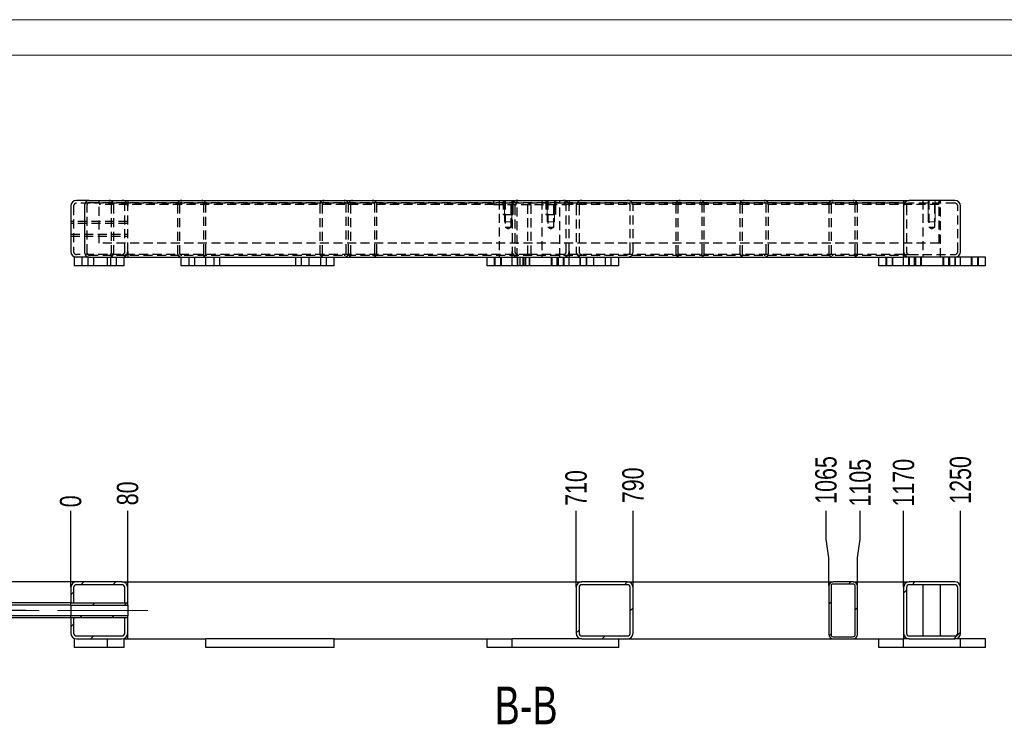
# Model space of a CAD drawing. Header units: millimetres. Extents: x 0 to 841, y 0 to 594.
# Tile 9 of 21: x 133 to 272, y 495 to 594. Entities that reach past the tile are written whole.
import ezdxf

# ---------------------------------------------------------------- set-up
doc = ezdxf.new("R2010")
doc.units = ezdxf.units.MM
doc.header["$PDSIZE"] = -1
doc.linetypes.add('CENTERX2', pattern=[20.32, 12.7, -2.54, 2.54, -2.54])
doc.linetypes.add('HIDDEN', pattern=[1.905, 1.27, -0.635])
for name, color, linetype in [('COTES', 1, 'Continuous'), ('NOTES', 6, 'Continuous'), ('TRAIT-FINS', 9, 'Continuous'), ('TRAIT-MIXTES', 3, 'CENTERX2'), ('TRAIT-TIRET', 2, 'HIDDEN')]:
    doc.layers.add(name, color=color, linetype=linetype)
doc.layers.add('TRAIT-FORT', color=4, linetype='Continuous', lineweight=25)
doc.styles.add('SLDTEXTSTYLE0', font='TXT', dxfattribs={"width": 0.75})
doc.dimstyles.new('SLDDIMSTYLE0', dxfattribs={"dimtxt": 3, "dimasz": 2, "dimexe": 0, "dimexo": 0.0625, "dimgap": 0.75, "dimtad": 1, "dimdec": 0, "dimlfac": 10, "dimrnd": 1e-09, "dimzin": 12, "dimdsep": 46, "dimtxsty": 'SLDTEXTSTYLE0', "dimsah": 1, "dimcen": 0.09, "dimadec": 0, "dimazin": 3, "dimtfac": 1, "dimtdec": 0, "dimtmove": 0, "dimatfit": 0, "dimfxl": 1, "dimfrac": 2, "dimtolj": 1, "dimtzin": 12, "dimarcsym": 0})
doc.dimstyles.new('SLDDIMSTYLE7', dxfattribs={"dimtxt": 3, "dimasz": 0.333333, "dimexe": 0, "dimexo": 0.0625, "dimgap": 0.75, "dimtad": 0, "dimtih": 1, "dimtoh": 1, "dimdec": 0, "dimlfac": 10, "dimrnd": 1e-09, "dimdsep": 46, "dimtxsty": 'SLDTEXTSTYLE0', "dimblk1": 'ORIGIN', "dimblk2": 'ORIGIN', "dimsah": 1, "dimcen": 0.09, "dimadec": 0, "dimazin": 2, "dimtfac": 1, "dimtdec": 0, "dimtofl": 0, "dimtmove": 0, "dimatfit": 3, "dimldrblk": 'ORIGIN', "dimfxl": 1, "dimfrac": 2, "dimtolj": 1, "dimtzin": 12, "dimarcsym": 0})
doc.dimstyles.new('SLDDIMSTYLE8', dxfattribs={"dimtxt": 3, "dimasz": 2, "dimexe": 0, "dimexo": 0.0625, "dimgap": 0.75, "dimtad": 0, "dimtih": 1, "dimtoh": 1, "dimdec": 0, "dimlfac": 10, "dimrnd": 1e-09, "dimzin": 12, "dimdsep": 46, "dimtxsty": 'SLDTEXTSTYLE0', "dimsah": 1, "dimcen": 0.09, "dimadec": 0, "dimazin": 3, "dimtfac": 1, "dimtdec": 0, "dimtofl": 0, "dimtmove": 0, "dimatfit": 3, "dimfxl": 1, "dimfrac": 2, "dimtolj": 1, "dimtzin": 12, "dimarcsym": 0})
pattern_1 = [(45, (0, 0), (-13.4704, 13.4704), []), (45, (4.49, 2e-323), (-13.4704, 13.4704), []), (45, (8.98, 4e-323), (-13.4704, 13.4704), []), (45, (13.47, 6e-323), (-13.4704, 13.4704), [])]

# ---------------------------------------------------------------- blocks, each defined once
blk = doc.blocks.new('_D_113')
at = {"layer": 'COTES', "color": 0, "lineweight": -2, "transparency": 16777216}
blk.add_line((140.53, 514.31), (140.53, 525.05), dxfattribs=at)
at = {"layer": 'Defpoints', "color": 0, "transparency": 16777216}
for p in [(140.53, 525.05), (140.53, 514.25), (140.53, 514.25)]:
    blk.add_point(p, dxfattribs=at)
at = {"layer": 'COTES', "color": 0, "transparency": 16777216, "insert": (140.53, 526.36), "char_height": 3, "attachment_point": 5, "rotation": 90, "style": 'SLDTEXTSTYLE0'}
blk.add_mtext('\\A1;0', dxfattribs=at)
blk = doc.blocks.new('_Origin')
at = {"color": 0, "linetype": 'ByBlock', "lineweight": -2}
blk.add_line((0, 0), (-1, 0), dxfattribs=at)
blk.add_circle((0, 0), 0.5, dxfattribs=at)
blk = doc.blocks.new('_D_114')
at = {"layer": 'COTES', "color": 0, "lineweight": -2, "transparency": 16777216}
blk.add_line((148.53, 515.11), (148.53, 525.05), dxfattribs=at)
at = {"layer": 'Defpoints', "color": 0, "transparency": 16777216}
for p in [(148.53, 525.05), (148.53, 515.05), (140.53, 514.25)]:
    blk.add_point(p, dxfattribs=at)
at = {"layer": 'COTES', "color": 0, "transparency": 16777216, "insert": (148.53, 527.48), "char_height": 3, "attachment_point": 5, "rotation": 90, "style": 'SLDTEXTSTYLE0'}
blk.add_mtext('\\A1;80', dxfattribs=at)
blk = doc.blocks.new('_D_115')
at = {"layer": 'COTES', "color": 0, "lineweight": -2, "transparency": 16777216}
blk.add_line((211.53, 514.31), (211.53, 525.05), dxfattribs=at)
at = {"layer": 'Defpoints', "color": 0, "transparency": 16777216}
for p in [(211.53, 525.05), (140.53, 514.25), (211.53, 514.25)]:
    blk.add_point(p, dxfattribs=at)
at = {"layer": 'COTES', "color": 0, "transparency": 16777216, "insert": (211.53, 528.23), "char_height": 3, "attachment_point": 5, "rotation": 90, "style": 'SLDTEXTSTYLE0'}
blk.add_mtext('\\A1;710', dxfattribs=at)
blk = doc.blocks.new('_D_116')
at = {"layer": 'COTES', "color": 0, "lineweight": -2, "transparency": 16777216}
blk.add_line((219.53, 514.31), (219.53, 525.05), dxfattribs=at)
at = {"layer": 'Defpoints', "color": 0, "transparency": 16777216}
for p in [(219.53, 525.05), (140.53, 514.25), (219.53, 514.25)]:
    blk.add_point(p, dxfattribs=at)
at = {"layer": 'COTES', "color": 0, "transparency": 16777216, "insert": (219.53, 528.61), "char_height": 3, "attachment_point": 5, "rotation": 90, "style": 'SLDTEXTSTYLE0'}
blk.add_mtext('\\A1;790', dxfattribs=at)
blk = doc.blocks.new('_D_117')
at = {"layer": 'COTES', "color": 0, "lineweight": -2, "transparency": 16777216}
for p, q in [((246.63, 521.05), (246.63, 525.05)), ((247.03, 518.45), (246.63, 521.05)), ((247.03, 514.51), (247.03, 518.45))]:
    blk.add_line(p, q, dxfattribs=at)
at = {"layer": 'Defpoints', "color": 0, "transparency": 16777216}
for p in [(246.63, 525.05), (140.53, 514.25), (247.03, 514.45)]:
    blk.add_point(p, dxfattribs=at)
at = {"layer": 'COTES', "color": 0, "transparency": 16777216, "insert": (246.63, 529.36), "char_height": 3, "attachment_point": 5, "rotation": 90, "style": 'SLDTEXTSTYLE0'}
blk.add_mtext('\\A1;1065', dxfattribs=at)
blk = doc.blocks.new('_D_118')
at = {"layer": 'COTES', "color": 0, "lineweight": -2, "transparency": 16777216}
for p, q in [((251.44, 521.05), (251.44, 525.05)), ((251.03, 518.45), (251.44, 521.05)), ((251.03, 514.51), (251.03, 518.45))]:
    blk.add_line(p, q, dxfattribs=at)
at = {"layer": 'Defpoints', "color": 0, "transparency": 16777216}
for p in [(251.44, 525.05), (140.53, 514.25), (251.03, 514.45)]:
    blk.add_point(p, dxfattribs=at)
at = {"layer": 'COTES', "color": 0, "transparency": 16777216, "insert": (251.44, 528.98), "char_height": 3, "attachment_point": 5, "rotation": 90, "style": 'SLDTEXTSTYLE0'}
blk.add_mtext('\\A1;1105', dxfattribs=at)
blk = doc.blocks.new('_D_119')
at = {"layer": 'COTES', "color": 0, "lineweight": -2, "transparency": 16777216}
blk.add_line((257.53, 514.31), (257.53, 525.05), dxfattribs=at)
at = {"layer": 'Defpoints', "color": 0, "transparency": 16777216}
for p in [(257.53, 525.05), (140.53, 514.25), (257.53, 514.25)]:
    blk.add_point(p, dxfattribs=at)
at = {"layer": 'COTES', "color": 0, "transparency": 16777216, "insert": (257.53, 528.98), "char_height": 3, "attachment_point": 5, "rotation": 90, "style": 'SLDTEXTSTYLE0'}
blk.add_mtext('\\A1;1170', dxfattribs=at)
blk = doc.blocks.new('_D_120')
at = {"layer": 'COTES', "color": 0, "lineweight": -2, "transparency": 16777216}
blk.add_line((265.53, 514.31), (265.53, 525.05), dxfattribs=at)
at = {"layer": 'Defpoints', "color": 0, "transparency": 16777216}
for p in [(265.53, 525.05), (140.53, 514.25), (265.53, 514.25)]:
    blk.add_point(p, dxfattribs=at)
at = {"layer": 'COTES', "color": 0, "transparency": 16777216, "insert": (265.53, 529.36), "char_height": 3, "attachment_point": 5, "rotation": 90, "style": 'SLDTEXTSTYLE0'}
blk.add_mtext('\\A1;1250', dxfattribs=at)
blk = doc.blocks.new('_D_121')
at = {"layer": 'COTES', "color": 0, "lineweight": -2, "transparency": 16777216}
for p, q in [((113.87, 517.05), (113.87, 525.33)), ((144.47, 515.05), (113.87, 515.05)), ((113.87, 511.05), (113.87, 515.05)), ((134.21, 511.05), (113.87, 511.05)), ((113.87, 509.05), (113.87, 507.05))]:
    blk.add_line(p, q, dxfattribs=at)
at = {"layer": 'COTES', "color": 0, "transparency": 16777216}
for points in [[(113.53, 517.05), (114.2, 517.05), (113.87, 515.05)], [(113.53, 509.05), (114.2, 509.05), (113.87, 511.05)]]:
    blk.add_solid(points, dxfattribs=at)
at = {"layer": 'Defpoints', "color": 0, "transparency": 16777216}
for p in [(113.87, 515.05), (144.53, 515.05), (134.27, 511.05)]:
    blk.add_point(p, dxfattribs=at)
at = {"layer": 'COTES', "color": 0, "transparency": 16777216, "insert": (110.12, 522.89), "char_height": 3, "attachment_point": 2, "rotation": 90, "style": 'SLDTEXTSTYLE0'}
blk.add_mtext('\\A1;40', dxfattribs=at)
blk = doc.blocks.new('_D_122')
at = {"layer": 'COTES', "color": 0, "lineweight": -2, "transparency": 16777216}
for p, q in [((128.94, 513.8), (128.94, 515.8)), ((140.47, 511.8), (128.94, 511.8)), ((128.94, 511.8), (128.94, 510.3)), ((140.47, 510.3), (128.94, 510.3)), ((128.94, 508.3), (128.94, 499.55))]:
    blk.add_line(p, q, dxfattribs=at)
at = {"layer": 'COTES', "color": 0, "transparency": 16777216}
for points in [[(128.61, 513.8), (129.27, 513.8), (128.94, 511.8)], [(128.61, 508.3), (129.27, 508.3), (128.94, 510.3)]]:
    blk.add_solid(points, dxfattribs=at)
at = {"layer": 'Defpoints', "color": 0, "transparency": 16777216}
for p in [(140.53, 511.8), (128.94, 510.3), (140.53, 510.3)]:
    blk.add_point(p, dxfattribs=at)
at = {"layer": 'COTES', "color": 0, "transparency": 16777216, "insert": (125.19, 502.92), "char_height": 3, "attachment_point": 2, "rotation": 90, "style": 'SLDTEXTSTYLE0'}
blk.add_mtext('\\A1;%%c15', dxfattribs=at)
blk = doc.blocks.new('_D_123')
at = {"layer": 'COTES', "color": 0, "lineweight": -2, "transparency": 16777216}
for p, q in [((120.9, 514.1), (120.9, 516.1)), ((140.47, 512.1), (120.9, 512.1)), ((120.9, 512.1), (120.9, 510)), ((140.47, 510), (120.9, 510)), ((120.9, 508), (120.9, 499.25))]:
    blk.add_line(p, q, dxfattribs=at)
at = {"layer": 'COTES', "color": 0, "transparency": 16777216}
for points in [[(120.56, 514.1), (121.23, 514.1), (120.9, 512.1)], [(120.56, 508), (121.23, 508), (120.9, 510)]]:
    blk.add_solid(points, dxfattribs=at)
at = {"layer": 'Defpoints', "color": 0, "transparency": 16777216}
for p in [(140.53, 512.1), (120.9, 510), (140.53, 510)]:
    blk.add_point(p, dxfattribs=at)
at = {"layer": 'COTES', "color": 0, "transparency": 16777216, "insert": (117.15, 502.62), "char_height": 3, "attachment_point": 2, "rotation": 90, "style": 'SLDTEXTSTYLE0'}
blk.add_mtext('\\A1;%%c21', dxfattribs=at)

msp = doc.modelspace()

# ---------------------------------------------------------------- hatches: boundary and pattern name
at = {"layer": 'TRAIT-FINS'}
h = msp.add_hatch(dxfattribs=at)
h.set_pattern_fill('DIN 201 ACIER ET FONTE', color=256, style=0, pattern_type=2)
h.set_pattern_definition(pattern_1)
edge = h.paths.add_edge_path(flags=0)
edge.add_line((147.73, 515.05), (141.33, 515.05))
edge.add_arc((141.33, 514.25), 0.8, 90, 180)
edge.add_line((140.53, 514.25), (140.53, 512.1))
edge.add_line((140.53, 512.1), (140.93, 512.1))
edge.add_line((140.93, 512.1), (140.93, 514.25))
edge.add_arc((141.33, 514.25), 0.4, 90, 180, ccw=False)
edge.add_line((141.33, 514.65), (147.73, 514.65))
edge.add_arc((147.73, 514.25), 0.4, 0, 90, ccw=False)
edge.add_line((148.13, 514.25), (148.13, 512.1))
edge.add_line((148.13, 512.1), (148.53, 512.1))
edge.add_line((148.53, 512.1), (148.53, 514.25))
edge.add_arc((147.73, 514.25), 0.8, 0, 90)
h = msp.add_hatch(dxfattribs=at)
h.set_pattern_fill('DIN 201 ACIER ET FONTE', color=256, style=0, pattern_type=2)
h.set_pattern_definition(pattern_1)
edge = h.paths.add_edge_path(flags=0)
edge.add_arc((218.73, 514.25), 0.8, 0, 90)
edge.add_line((218.73, 515.05), (212.33, 515.05))
edge.add_arc((212.33, 514.25), 0.8, 90, 180)
edge.add_line((211.53, 514.25), (211.53, 507.85))
edge.add_arc((212.33, 507.85), 0.8, 180, 270)
edge.add_line((212.33, 507.05), (218.73, 507.05))
edge.add_arc((218.73, 507.85), 0.8, 270, 360)
edge.add_line((219.53, 507.85), (219.53, 514.25))
edge = h.paths.add_edge_path(flags=0)
edge.add_line((211.93, 507.85), (211.93, 514.25))
edge.add_arc((212.33, 514.25), 0.4, 90, 180, ccw=False)
edge.add_line((212.33, 514.65), (218.73, 514.65))
edge.add_arc((218.73, 514.25), 0.4, 0, 90, ccw=False)
edge.add_line((219.13, 514.25), (219.13, 507.85))
edge.add_arc((218.73, 507.85), 0.4, 270, 360, ccw=False)
edge.add_line((218.73, 507.45), (212.33, 507.45))
edge.add_arc((212.33, 507.85), 0.4, 180, 270, ccw=False)
h = msp.add_hatch(dxfattribs=at)
h.set_pattern_fill('DIN 201 ACIER ET FONTE', color=256, style=0, pattern_type=2)
h.set_pattern_definition(pattern_1)
edge = h.paths.add_edge_path(flags=0)
edge.add_arc((247.63, 514.45), 0.6, 90, 180)
edge.add_line((247.03, 514.45), (247.03, 507.65))
edge.add_arc((247.63, 507.65), 0.6, 180, 270)
edge.add_line((247.63, 507.05), (250.43, 507.05))
edge.add_arc((250.43, 507.65), 0.6, 270, 360)
edge.add_line((251.03, 507.65), (251.03, 514.45))
edge.add_arc((250.43, 514.45), 0.6, 0, 90)
edge.add_line((250.43, 515.05), (247.63, 515.05))
edge = h.paths.add_edge_path(flags=0)
edge.add_line((250.43, 507.35), (247.63, 507.35))
edge.add_arc((247.63, 507.65), 0.3, 180, 270, ccw=False)
edge.add_line((247.33, 507.65), (247.33, 514.45))
edge.add_arc((247.63, 514.45), 0.3, 90, 180, ccw=False)
edge.add_line((247.63, 514.75), (250.43, 514.75))
edge.add_arc((250.43, 514.45), 0.3, 0, 90, ccw=False)
edge.add_line((250.73, 514.45), (250.73, 507.65))
edge.add_arc((250.43, 507.65), 0.3, 270, 360, ccw=False)
h = msp.add_hatch(dxfattribs=at)
h.set_pattern_fill('DIN 201 ACIER ET FONTE', color=256, style=0, pattern_type=2)
h.set_pattern_definition(pattern_1)
edge = h.paths.add_edge_path(flags=0)
edge.add_arc((264.73, 514.25), 0.8, 0, 90)
edge.add_line((264.73, 515.05), (258.33, 515.05))
edge.add_arc((258.33, 514.25), 0.8, 90, 180)
edge.add_line((257.53, 514.25), (257.53, 507.85))
edge.add_arc((258.33, 507.85), 0.8, 180, 270)
edge.add_line((258.33, 507.05), (264.73, 507.05))
edge.add_arc((264.73, 507.85), 0.8, 270, 360)
edge.add_line((265.53, 507.85), (265.53, 514.25))
edge = h.paths.add_edge_path(flags=0)
edge.add_line((265.13, 514.25), (265.13, 507.85))
edge.add_arc((264.73, 507.85), 0.4, 270, 360, ccw=False)
edge.add_line((264.73, 507.45), (258.33, 507.45))
edge.add_arc((258.33, 507.85), 0.4, 180, 270, ccw=False)
edge.add_line((257.93, 507.85), (257.93, 514.25))
edge.add_arc((258.33, 514.25), 0.4, 90, 180, ccw=False)
edge.add_line((258.33, 514.65), (264.73, 514.65))
edge.add_arc((264.73, 514.25), 0.4, 0, 90, ccw=False)
h = msp.add_hatch(dxfattribs=at)
h.set_pattern_fill('DIN 201 ACIER ET FONTE', color=256, style=0, pattern_type=2)
h.set_pattern_definition(pattern_1)
h.paths.add_polyline_path([(148.53, 512.1), (140.53, 512.1), (140.53, 511.8), (148.53, 511.8)], flags=0)
h = msp.add_hatch(dxfattribs=at)
h.set_pattern_fill('DIN 201 ACIER ET FONTE', color=256, style=0, pattern_type=2)
h.set_pattern_definition(pattern_1)
h.paths.add_polyline_path([(140.53, 510), (148.53, 510), (148.53, 510.3), (140.53, 510.3)], flags=0)
h = msp.add_hatch(dxfattribs=at)
h.set_pattern_fill('DIN 201 ACIER ET FONTE', color=256, style=0, pattern_type=2)
h.set_pattern_definition(pattern_1)
edge = h.paths.add_edge_path(flags=0)
edge.add_arc((147.73, 507.85), 0.4, 270, 360, ccw=False)
edge.add_line((147.73, 507.45), (141.33, 507.45))
edge.add_arc((141.33, 507.85), 0.4, 180, 270, ccw=False)
edge.add_line((140.93, 507.85), (140.93, 510))
edge.add_line((140.93, 510), (140.53, 510))
edge.add_line((140.53, 510), (140.53, 507.85))
edge.add_arc((141.33, 507.85), 0.8, 180, 270)
edge.add_line((141.33, 507.05), (147.73, 507.05))
edge.add_arc((147.73, 507.85), 0.8, 270, 360)
edge.add_line((148.53, 507.85), (148.53, 510))
edge.add_line((148.53, 510), (148.13, 510))
edge.add_line((148.13, 510), (148.13, 507.85))

# ---------------------------------------------------------------- linework, layer by layer
at = {"lineweight": 18}
for p, q in [((841, 594), (0, 594)), ((836, 589), (5, 589))]:
    msp.add_line(p, q, dxfattribs=at)
at = {"layer": 'TRAIT-FINS', "lineweight": 18}
for p, q in [((201.48, 568.63), (201.48, 566.63)), ((201.48, 568.63), (201.48, 565.63)), ((202.48, 568.63), (202.48, 566.63)), ((202.48, 568.63), (202.48, 565.63)), ((207.48, 568.63), (207.48, 566.63)), ((207.48, 568.63), (207.48, 565.63)), ((208.48, 568.63), (208.48, 566.63)), ((208.48, 568.63), (208.48, 565.63)), ((260.98, 568.63), (260.98, 565.63)), ((260.98, 568.63), (260.98, 565.63)), ((260.98, 568.63), (260.98, 565.63)), ((260.98, 568.63), (260.98, 565.63)), ((261.98, 568.63), (261.98, 565.63)), ((261.98, 568.63), (261.98, 565.63)), ((261.98, 568.63), (261.98, 565.63)), ((261.98, 568.63), (261.98, 565.63)), ((201.48, 566.63), (202.48, 566.63)), ((207.48, 566.63), (208.48, 566.63)), ((201.48, 565.63), (202.48, 565.63)), ((207.48, 565.63), (208.48, 565.63)), ((260.98, 565.63), (261.98, 565.63)), ((260.98, 565.63), (261.98, 565.63)), ((260.98, 565.63), (261.98, 565.63)), ((260.98, 565.63), (261.98, 565.63)), ((200.03, 559.43), (200.03, 560.63)), ((200.03, 559.43), (200.03, 560.63)), ((201.03, 559.43), (201.03, 560.63)), ((201.03, 559.43), (201.03, 560.63)), ((203.23, 559.43), (203.23, 560.63)), ((203.23, 559.43), (203.23, 560.63)), ((204.03, 559.43), (204.03, 560.63)), ((204.03, 559.43), (204.03, 560.63)), ((204.23, 559.43), (204.23, 560.63)), ((204.23, 559.43), (204.23, 560.63)), ((205.03, 559.43), (205.03, 560.63)), ((205.03, 559.43), (205.03, 560.63)), ((208.03, 559.43), (208.03, 560.63)), ((208.03, 559.43), (208.03, 560.63)), ((208.83, 559.43), (208.83, 560.63)), ((208.83, 559.43), (208.83, 560.63)), ((209.03, 559.43), (209.03, 560.63)), ((209.03, 559.43), (209.03, 560.63)), ((209.83, 559.43), (209.83, 560.63)), ((209.83, 559.43), (209.83, 560.63)), ((212.03, 559.43), (212.03, 560.63)), ((212.03, 559.43), (212.03, 560.63)), ((213.03, 559.43), (213.03, 560.63)), ((213.03, 559.43), (213.03, 560.63)), ((255.03, 559.43), (255.03, 560.63)), ((255.03, 559.43), (255.03, 560.63)), ((255.03, 559.43), (255.03, 560.63)), ((255.03, 559.43), (255.03, 560.63)), ((255.03, 559.43), (255.03, 560.63)), ((255.03, 559.43), (255.03, 560.63)), ((256.03, 559.43), (256.03, 560.63)), ((256.03, 559.43), (256.03, 560.63)), ((256.03, 559.43), (256.03, 560.63)), ((256.03, 559.43), (256.03, 560.63)), ((256.03, 559.43), (256.03, 560.63)), ((256.03, 559.43), (256.03, 560.63)), ((258.23, 559.43), (258.23, 560.63)), ((258.23, 559.43), (258.23, 560.63)), ((258.23, 559.43), (258.23, 560.63)), ((258.23, 559.43), (258.23, 560.63)), ((258.23, 559.43), (258.23, 560.63)), ((258.23, 559.43), (258.23, 560.63)), ((259.03, 559.43), (259.03, 560.63)), ((259.03, 559.43), (259.03, 560.63)), ((259.03, 559.43), (259.03, 560.63)), ((259.03, 559.43), (259.03, 560.63)), ((259.03, 559.43), (259.03, 560.63)), ((259.03, 559.43), (259.03, 560.63)), ((259.23, 559.43), (259.23, 560.63)), ((259.23, 559.43), (259.23, 560.63)), ((259.23, 559.43), (259.23, 560.63)), ((259.23, 559.43), (259.23, 560.63)), ((259.23, 559.43), (259.23, 560.63)), ((259.23, 559.43), (259.23, 560.63)), ((260.03, 559.43), (260.03, 560.63)), ((260.03, 559.43), (260.03, 560.63)), ((260.03, 559.43), (260.03, 560.63)), ((260.03, 559.43), (260.03, 560.63)), ((260.03, 559.43), (260.03, 560.63)), ((260.03, 559.43), (260.03, 560.63)), ((263.03, 559.43), (263.03, 560.63)), ((263.03, 559.43), (263.03, 560.63)), ((263.03, 559.43), (263.03, 560.63)), ((263.03, 559.43), (263.03, 560.63)), ((263.03, 559.43), (263.03, 560.63)), ((263.03, 559.43), (263.03, 560.63)), ((263.83, 559.43), (263.83, 560.63)), ((263.83, 559.43), (263.83, 560.63)), ((263.83, 559.43), (263.83, 560.63)), ((263.83, 559.43), (263.83, 560.63)), ((263.83, 559.43), (263.83, 560.63)), ((263.83, 559.43), (263.83, 560.63)), ((264.03, 559.43), (264.03, 560.63)), ((264.03, 559.43), (264.03, 560.63)), ((264.03, 559.43), (264.03, 560.63)), ((264.03, 559.43), (264.03, 560.63)), ((264.03, 559.43), (264.03, 560.63)), ((264.03, 559.43), (264.03, 560.63)), ((264.83, 559.43), (264.83, 560.63)), ((264.83, 559.43), (264.83, 560.63)), ((264.83, 559.43), (264.83, 560.63)), ((264.83, 559.43), (264.83, 560.63)), ((264.83, 559.43), (264.83, 560.63)), ((264.83, 559.43), (264.83, 560.63)), ((267.03, 559.43), (267.03, 560.63)), ((267.03, 559.43), (267.03, 560.63)), ((267.03, 559.43), (267.03, 560.63)), ((267.03, 559.43), (267.03, 560.63)), ((267.03, 559.43), (267.03, 560.63)), ((267.03, 559.43), (267.03, 560.63)), ((268.03, 559.43), (268.03, 560.63)), ((268.03, 559.43), (268.03, 560.63)), ((268.03, 559.43), (268.03, 560.63)), ((268.03, 559.43), (268.03, 560.63)), ((268.03, 559.43), (268.03, 560.63)), ((268.03, 559.43), (268.03, 560.63))]:
    msp.add_line(p, q, dxfattribs=at)
at = {"layer": 'TRAIT-FORT', "lineweight": 25}
for p, q in [((143.13, 568.63), (141.33, 568.63)), ((143.13, 568.63), (257.53, 568.63)), ((257.53, 568.63), (258.33, 568.63)), ((257.53, 568.63), (257.53, 568.03)), ((264.73, 568.63), (258.33, 568.63)), ((140.53, 567.83), (140.53, 561.43)), ((142.53, 561.23), (142.53, 568.03)), ((257.53, 567.83), (257.53, 561.43)), ((265.53, 561.43), (265.53, 567.83)), ((141.03, 560.63), (141.03, 559.43)), ((143.13, 560.63), (141.03, 560.63)), ((143.13, 560.63), (257.53, 560.63)), ((148.03, 559.43), (148.03, 560.63)), ((156.03, 559.43), (156.03, 560.63)), ((174.03, 559.43), (174.03, 560.63)), ((177.53, 559.43), (177.53, 560.63)), ((199.03, 559.43), (199.03, 560.63)), ((214.03, 559.43), (214.03, 560.63)), ((217.53, 559.43), (217.53, 560.63)), ((254.03, 559.43), (254.03, 560.63)), ((257.53, 561.23), (257.53, 560.63)), ((257.53, 559.43), (257.53, 560.63)), ((265.53, 560.63), (257.53, 560.63)), ((269.03, 560.63), (265.53, 560.63)), ((265.53, 559.43), (265.53, 560.63)), ((269.03, 559.43), (269.03, 560.63)), ((148.03, 559.43), (141.03, 559.43)), ((174.03, 559.43), (156.03, 559.43)), ((177.53, 559.43), (174.03, 559.43)), ((214.03, 559.43), (199.03, 559.43)), ((217.53, 559.43), (214.03, 559.43)), ((257.53, 559.43), (254.03, 559.43)), ((265.53, 559.43), (257.53, 559.43)), ((269.03, 559.43), (265.53, 559.43)), ((147.73, 515.05), (141.33, 515.05)), ((147.73, 514.65), (141.33, 514.65)), ((147.73, 515.05), (148.53, 515.05)), ((148.53, 514.25), (148.53, 515.05)), ((148.53, 515.05), (212.33, 515.05)), ((218.73, 515.05), (212.33, 515.05)), ((218.73, 514.65), (212.33, 514.65)), ((218.73, 515.05), (247.63, 515.05)), ((250.43, 515.05), (247.63, 515.05)), ((250.43, 514.75), (247.63, 514.75)), ((250.43, 515.05), (257.53, 515.05)), ((257.53, 515.05), (257.53, 514.25)), ((257.53, 515.05), (258.33, 515.05)), ((264.73, 515.05), (258.33, 515.05)), ((264.73, 514.65), (258.33, 514.65)), ((260.23, 514.65), (260.23, 507.45)), ((262.73, 507.45), (262.73, 514.65)), ((140.53, 514.25), (140.53, 512.1)), ((140.93, 514.25), (140.93, 512.1)), ((148.13, 512.1), (148.13, 514.25)), ((148.53, 512.1), (148.53, 514.25)), ((211.53, 514.25), (211.53, 507.85)), ((211.93, 514.25), (211.93, 507.85)), ((219.13, 507.85), (219.13, 514.25)), ((219.53, 507.85), (219.53, 514.25)), ((247.03, 514.45), (247.03, 507.65)), ((247.33, 514.45), (247.33, 507.65)), ((250.73, 507.65), (250.73, 514.45)), ((251.03, 507.65), (251.03, 514.45)), ((257.53, 514.25), (257.53, 507.85)), ((257.93, 514.25), (257.93, 507.85)), ((265.13, 507.85), (265.13, 514.25)), ((265.53, 507.85), (265.53, 514.25)), ((140.53, 511.8), (140.53, 512.1)), ((140.53, 512.1), (148.53, 512.1)), ((140.53, 512.1), (140.93, 512.1)), ((140.53, 511.8), (148.53, 511.8)), ((140.53, 511.8), (140.53, 510.3)), ((148.13, 512.1), (148.53, 512.1)), ((148.53, 511.8), (148.53, 512.1)), ((148.53, 511.8), (148.53, 510.3)), ((148.53, 510.3), (140.53, 510.3)), ((140.53, 510), (140.53, 510.3)), ((148.53, 510), (140.53, 510)), ((140.53, 510), (140.53, 507.85)), ((140.93, 510), (140.53, 510)), ((140.93, 510), (140.93, 507.85)), ((148.13, 507.85), (148.13, 510)), ((148.53, 510), (148.13, 510)), ((148.53, 510), (148.53, 510.3)), ((148.53, 507.85), (148.53, 510)), ((148.53, 507.05), (148.53, 507.85)), ((257.53, 507.85), (257.53, 507.05)), ((141.03, 507.05), (141.03, 505.85)), ((141.33, 507.45), (147.73, 507.45)), ((141.33, 507.05), (147.73, 507.05)), ((145.63, 507.05), (145.63, 505.85)), ((148.03, 507.05), (148.53, 507.05)), ((148.03, 505.85), (148.03, 507.05)), ((148.53, 507.05), (159.53, 507.05)), ((159.53, 505.85), (159.53, 507.05)), ((177.53, 507.05), (159.53, 507.05)), ((177.53, 507.05), (202.53, 507.05)), ((177.53, 505.85), (177.53, 507.05)), ((199.03, 505.85), (199.03, 507.05)), ((212.33, 507.05), (202.53, 507.05)), ((202.53, 505.85), (202.53, 507.05)), ((212.33, 507.45), (218.73, 507.45)), ((212.33, 507.05), (218.73, 507.05)), ((217.53, 505.85), (217.53, 507.05)), ((218.73, 507.05), (247.63, 507.05)), ((247.63, 507.35), (250.43, 507.35)), ((247.63, 507.05), (250.43, 507.05)), ((250.43, 507.05), (257.53, 507.05)), ((254.03, 505.85), (254.03, 507.05)), ((258.33, 507.05), (257.53, 507.05)), ((257.53, 505.85), (257.53, 507.05)), ((258.33, 507.45), (264.73, 507.45)), ((258.33, 507.05), (264.73, 507.05)), ((265.53, 507.05), (264.73, 507.05)), ((269.03, 507.05), (265.53, 507.05)), ((265.53, 505.85), (265.53, 507.05)), ((269.03, 505.85), (269.03, 507.05)), ((145.63, 505.85), (141.03, 505.85)), ((148.03, 505.85), (145.63, 505.85)), ((177.53, 505.85), (159.53, 505.85)), ((202.53, 505.85), (199.03, 505.85)), ((217.53, 505.85), (202.53, 505.85)), ((257.53, 505.85), (254.03, 505.85)), ((265.53, 505.85), (257.53, 505.85)), ((269.03, 505.85), (265.53, 505.85))]:
    msp.add_line(p, q, dxfattribs=at)
for centre, radius, start, end in [((141.33, 567.83), 0.8, 90, 180), ((143.13, 568.03), 0.6, 90, 180), ((258.33, 567.83), 0.8, 90, 180), ((264.73, 567.83), 0.8, 0, 90), ((141.33, 561.43), 0.8, 180, 270), ((143.13, 561.23), 0.6, 180, 270), ((258.33, 561.43), 0.8, 180, 270), ((264.73, 561.43), 0.8, 270, 0), ((141.33, 514.25), 0.8, 90, 180), ((141.33, 514.25), 0.4, 90, 180), ((147.73, 514.25), 0.8, 0, 90), ((147.73, 514.25), 0.4, 0, 90), ((212.33, 514.25), 0.8, 90, 180), ((212.33, 514.25), 0.4, 90, 180), ((218.73, 514.25), 0.8, 0, 90), ((218.73, 514.25), 0.4, 0, 90), ((247.63, 514.45), 0.6, 90, 180), ((247.63, 514.45), 0.3, 90, 180), ((250.43, 514.45), 0.6, 0, 90), ((250.43, 514.45), 0.3, 0, 90), ((258.33, 514.25), 0.8, 90, 180), ((258.33, 514.25), 0.4, 90, 180), ((264.73, 514.25), 0.8, 0, 90), ((264.73, 514.25), 0.4, 0, 90), ((141.33, 507.85), 0.8, 180, 270), ((141.33, 507.85), 0.4, 180, 270), ((147.73, 507.85), 0.8, 270, 0), ((147.73, 507.85), 0.4, 270, 0), ((212.33, 507.85), 0.8, 180, 270), ((212.33, 507.85), 0.4, 180, 270), ((218.73, 507.85), 0.8, 270, 0), ((218.73, 507.85), 0.4, 270, 0), ((247.63, 507.65), 0.6, 180, 270), ((247.63, 507.65), 0.3, 180, 270), ((250.43, 507.65), 0.6, 270, 0), ((250.43, 507.65), 0.3, 270, 0), ((258.33, 507.85), 0.8, 180, 270), ((258.33, 507.85), 0.4, 180, 270), ((264.73, 507.85), 0.8, 270, 0), ((264.73, 507.85), 0.4, 270, 0)]:
    msp.add_arc(centre, radius, start, end, dxfattribs=at)
at = {"layer": 'TRAIT-MIXTES', "lineweight": 18}
msp.add_line((151.35, 511.05), (134.27, 511.05), dxfattribs=at)
at = {"layer": 'TRAIT-TIRET'}
for p, q in [((144.53, 562.63), (144.53, 568.63)), ((148.53, 568.63), (148.53, 568.03)), ((199.98, 568.03), (199.98, 568.63)), ((200.73, 568.63), (200.73, 568.23)), ((200.73, 568.63), (200.73, 560.63)), ((201.28, 568.63), (201.28, 568.03)), ((201.28, 568.63), (201.28, 566.63)), ((201.56, 568.63), (201.56, 566.63)), ((202.41, 566.63), (202.41, 568.63)), ((202.53, 568.03), (202.53, 568.63)), ((202.68, 568.03), (202.68, 568.63)), ((202.68, 566.63), (202.68, 568.63)), ((203.23, 568.23), (203.23, 568.63)), ((203.23, 560.63), (203.23, 568.63)), ((206.73, 568.63), (206.73, 568.23)), ((206.73, 568.63), (206.73, 560.63)), ((207.28, 568.63), (207.28, 568.03)), ((207.28, 568.63), (207.28, 566.63)), ((207.56, 568.63), (207.56, 566.63)), ((208.41, 566.63), (208.41, 568.63)), ((208.68, 568.03), (208.68, 568.63)), ((208.68, 566.63), (208.68, 568.63)), ((209.23, 568.23), (209.23, 568.63)), ((209.23, 560.63), (209.23, 568.63)), ((209.98, 568.03), (209.98, 568.63)), ((210.53, 568.63), (210.53, 568.03)), ((260.23, 568.63), (260.23, 560.63)), ((260.23, 568.63), (260.23, 568.23)), ((261.06, 568.63), (261.06, 564.88)), ((261.91, 564.88), (261.91, 568.63)), ((262.53, 562.63), (262.53, 568.63)), ((262.73, 560.63), (262.73, 568.63)), ((262.73, 568.23), (262.73, 568.63)), ((140.93, 567.83), (140.93, 561.43)), ((257.53, 568.23), (141.33, 568.23)), ((142.83, 561.23), (142.83, 568.03)), ((143.13, 568.33), (257.53, 568.33)), ((199.98, 568.03), (144.53, 568.03)), ((146.23, 568.03), (146.23, 561.23)), ((146.53, 568.03), (146.53, 561.23)), ((148.13, 561.43), (148.13, 567.83)), ((148.53, 568.03), (148.53, 567.83)), ((148.53, 561.43), (148.53, 567.83)), ((155.53, 568.03), (155.53, 561.23)), ((155.83, 568.03), (155.83, 561.23)), ((159.23, 561.23), (159.23, 568.03)), ((159.53, 561.23), (159.53, 568.03)), ((175.53, 568.03), (175.53, 561.23)), ((175.83, 568.03), (175.83, 561.23)), ((179.23, 561.23), (179.23, 568.03)), ((179.53, 561.23), (179.53, 568.03)), ((179.83, 568.03), (179.83, 561.23)), ((183.23, 561.23), (183.23, 568.03)), ((183.53, 561.23), (183.53, 568.03)), ((199.98, 568.03), (209.98, 568.03)), ((202.53, 567.83), (202.53, 568.03)), ((202.53, 567.83), (202.53, 561.43)), ((202.93, 567.83), (202.93, 561.43)), ((204.73, 561.03), (204.73, 568.03)), ((205.23, 568.03), (204.73, 568.03)), ((205.23, 561.03), (205.23, 568.03)), ((262.53, 568.03), (209.98, 568.03)), ((210.13, 561.43), (210.13, 567.83)), ((210.53, 568.03), (210.53, 567.83)), ((210.53, 561.43), (210.53, 567.83)), ((211.53, 567.83), (211.53, 561.43)), ((211.93, 567.83), (211.93, 561.43)), ((219.13, 561.43), (219.13, 567.83)), ((219.53, 561.43), (219.53, 567.83)), ((225.53, 568.03), (225.53, 561.23)), ((225.83, 568.03), (225.83, 561.23)), ((229.23, 561.23), (229.23, 568.03)), ((229.53, 561.23), (229.53, 568.03)), ((234.53, 568.03), (234.53, 561.23)), ((234.83, 568.03), (234.83, 561.23)), ((238.23, 561.23), (238.23, 568.03)), ((238.53, 561.23), (238.53, 568.03)), ((247.03, 568.03), (247.03, 561.23)), ((247.33, 568.03), (247.33, 561.23)), ((250.73, 561.23), (250.73, 568.03)), ((251.03, 561.23), (251.03, 568.03)), ((257.53, 568.23), (258.33, 568.23)), ((257.53, 568.03), (257.53, 567.83)), ((257.93, 567.83), (257.93, 561.43)), ((264.73, 568.23), (258.33, 568.23)), ((265.13, 561.43), (265.13, 567.83)), ((201.28, 566.63), (202.68, 566.63)), ((201.56, 566.63), (201.56, 564.88)), ((202.41, 564.88), (202.41, 566.63)), ((207.28, 566.63), (208.68, 566.63)), ((207.56, 566.63), (207.56, 564.88)), ((208.41, 564.88), (208.41, 566.63)), ((140.93, 565.68), (140.53, 565.68)), ((148.53, 565.68), (140.53, 565.68)), ((148.53, 565.38), (140.53, 565.38)), ((148.53, 565.68), (148.13, 565.68)), ((201.56, 564.88), (202.41, 564.88)), ((201.56, 564.88), (201.98, 564.63)), ((201.98, 564.63), (202.41, 564.88)), ((207.56, 564.88), (208.41, 564.88)), ((207.56, 564.88), (207.98, 564.63)), ((207.98, 564.63), (208.41, 564.88)), ((261.06, 564.88), (261.91, 564.88)), ((261.06, 564.88), (261.48, 564.63)), ((261.48, 564.63), (261.91, 564.88)), ((140.53, 563.88), (148.53, 563.88)), ((140.53, 563.58), (140.93, 563.58)), ((140.53, 563.58), (148.53, 563.58)), ((148.13, 563.58), (148.53, 563.58)), ((262.53, 562.63), (144.53, 562.63)), ((204.73, 561.03), (141.33, 561.03)), ((142.11, 560.63), (142.11, 559.43)), ((142.91, 560.63), (142.91, 559.43)), ((142.96, 559.43), (142.96, 560.63)), ((143.13, 560.93), (257.53, 560.93)), ((143.76, 559.43), (143.76, 560.63)), ((145.63, 560.63), (145.63, 559.43)), ((146.11, 560.63), (146.11, 559.43)), ((146.96, 559.43), (146.96, 560.63)), ((148.53, 561.43), (148.53, 561.23)), ((148.53, 561.23), (148.53, 560.63)), ((157.11, 560.63), (157.11, 559.43)), ((157.96, 559.43), (157.96, 560.63)), ((159.53, 559.43), (159.53, 560.63)), ((160.61, 560.63), (160.61, 559.43)), ((161.46, 559.43), (161.46, 560.63)), ((172.11, 560.63), (172.11, 559.43)), ((172.96, 559.43), (172.96, 560.63)), ((175.61, 560.63), (175.61, 559.43)), ((176.46, 559.43), (176.46, 560.63)), ((200.11, 560.63), (200.11, 559.43)), ((200.73, 561.03), (200.73, 560.63)), ((200.96, 559.43), (200.96, 560.63)), ((202.53, 561.23), (202.53, 561.43)), ((202.53, 560.63), (202.53, 561.23)), ((202.53, 559.43), (202.53, 560.63)), ((203.23, 560.63), (203.23, 561.03)), ((203.31, 560.63), (203.31, 559.43)), ((203.61, 560.63), (203.61, 559.43)), ((204.11, 560.63), (204.11, 559.43)), ((204.16, 559.43), (204.16, 560.63)), ((204.46, 559.43), (204.46, 560.63)), ((205.23, 561.03), (204.73, 561.03)), ((204.96, 559.43), (204.96, 560.63)), ((257.53, 561.03), (205.23, 561.03)), ((206.73, 561.03), (206.73, 560.63)), ((208.11, 560.63), (208.11, 559.43)), ((208.91, 560.63), (208.91, 559.43)), ((208.96, 559.43), (208.96, 560.63)), ((209.23, 560.63), (209.23, 561.03)), ((209.76, 559.43), (209.76, 560.63)), ((210.53, 561.43), (210.53, 561.23)), ((210.53, 561.23), (210.53, 560.63)), ((210.53, 559.43), (210.53, 560.63)), ((212.11, 560.63), (212.11, 559.43)), ((212.96, 559.43), (212.96, 560.63)), ((215.61, 560.63), (215.61, 559.43)), ((216.46, 559.43), (216.46, 560.63)), ((255.11, 560.63), (255.11, 559.43)), ((255.96, 559.43), (255.96, 560.63)), ((257.53, 561.43), (257.53, 561.23)), ((257.53, 561.03), (258.33, 561.03)), ((258.31, 560.63), (258.31, 559.43)), ((258.33, 561.03), (264.73, 561.03)), ((259.11, 560.63), (259.11, 559.43)), ((259.16, 559.43), (259.16, 560.63)), ((259.96, 559.43), (259.96, 560.63)), ((260.23, 561.03), (260.23, 560.63)), ((262.73, 560.63), (262.73, 561.03)), ((263.11, 560.63), (263.11, 559.43)), ((263.91, 560.63), (263.91, 559.43)), ((263.96, 559.43), (263.96, 560.63)), ((264.76, 559.43), (264.76, 560.63)), ((267.11, 560.63), (267.11, 559.43)), ((267.96, 559.43), (267.96, 560.63))]:
    msp.add_line(p, q, dxfattribs=at)
for centre, radius, start, end in [((145.93, 568.03), 0.6, 0, 90), ((147.73, 567.83), 0.8, 0, 90), ((156.13, 568.03), 0.6, 90, 180), ((158.93, 568.03), 0.6, 0, 90), ((176.13, 568.03), 0.6, 90, 180), ((178.93, 568.03), 0.6, 0, 90), ((180.13, 568.03), 0.6, 90, 180), ((182.93, 568.03), 0.6, 0, 90), ((203.33, 567.83), 0.8, 90, 180), ((209.73, 567.83), 0.8, 0, 90), ((212.33, 567.83), 0.8, 90, 180), ((218.73, 567.83), 0.8, 0, 90), ((226.13, 568.03), 0.6, 90, 180), ((228.93, 568.03), 0.6, 0, 90), ((235.13, 568.03), 0.6, 90, 180), ((237.93, 568.03), 0.6, 0, 90), ((247.63, 568.03), 0.6, 90, 180), ((250.43, 568.03), 0.6, 0, 90), ((141.33, 567.83), 0.4, 90, 180), ((143.13, 568.03), 0.3, 90, 180), ((145.93, 568.03), 0.3, 0, 90), ((147.73, 567.83), 0.4, 0, 90), ((156.13, 568.03), 0.3, 90, 180), ((158.93, 568.03), 0.3, 0, 90), ((176.13, 568.03), 0.3, 90, 180), ((178.93, 568.03), 0.3, 0, 90), ((180.13, 568.03), 0.3, 90, 180), ((182.93, 568.03), 0.3, 0, 90), ((203.33, 567.83), 0.4, 90, 180), ((209.73, 567.83), 0.4, 0, 90), ((212.33, 567.83), 0.4, 90, 180), ((218.73, 567.83), 0.4, 0, 90), ((226.13, 568.03), 0.3, 90, 180), ((228.93, 568.03), 0.3, 0, 90), ((235.13, 568.03), 0.3, 90, 180), ((237.93, 568.03), 0.3, 0, 90), ((247.63, 568.03), 0.3, 90, 180), ((250.43, 568.03), 0.3, 0, 90), ((258.33, 567.83), 0.4, 90, 180), ((264.73, 567.83), 0.4, 0, 90), ((141.33, 561.43), 0.4, 180, 270), ((143.13, 561.23), 0.3, 180, 270), ((145.93, 561.23), 0.6, 270, 0), ((145.93, 561.23), 0.3, 270, 0), ((147.73, 561.43), 0.8, 270, 0), ((147.73, 561.43), 0.4, 270, 0), ((156.13, 561.23), 0.6, 180, 270), ((156.13, 561.23), 0.3, 180, 270), ((158.93, 561.23), 0.6, 270, 0), ((158.93, 561.23), 0.3, 270, 0), ((176.13, 561.23), 0.6, 180, 270), ((176.13, 561.23), 0.3, 180, 270), ((178.93, 561.23), 0.6, 270, 0), ((178.93, 561.23), 0.3, 270, 0), ((180.13, 561.23), 0.6, 180, 270), ((180.13, 561.23), 0.3, 180, 270), ((182.93, 561.23), 0.3, 270, 0), ((182.93, 561.23), 0.6, 270, 0), ((203.33, 561.43), 0.8, 180, 270), ((203.33, 561.43), 0.4, 180, 270), ((209.73, 561.43), 0.4, 270, 0), ((209.73, 561.43), 0.8, 270, 0), ((212.33, 561.43), 0.8, 180, 270), ((212.33, 561.43), 0.4, 180, 270), ((218.73, 561.43), 0.8, 270, 0), ((218.73, 561.43), 0.4, 270, 0), ((226.13, 561.23), 0.6, 180, 270), ((226.13, 561.23), 0.3, 180, 270), ((228.93, 561.23), 0.3, 270, 0), ((228.93, 561.23), 0.6, 270, 0), ((235.13, 561.23), 0.6, 180, 270), ((235.13, 561.23), 0.3, 180, 270), ((237.93, 561.23), 0.6, 270, 0), ((237.93, 561.23), 0.3, 270, 0), ((247.63, 561.23), 0.6, 180, 270), ((247.63, 561.23), 0.3, 180, 270), ((250.43, 561.23), 0.6, 270, 0), ((250.43, 561.23), 0.3, 270, 0), ((258.33, 561.43), 0.4, 180, 270), ((264.73, 561.43), 0.4, 270, 0)]:
    msp.add_arc(centre, radius, start, end, dxfattribs=at)

# ---------------------------------------------------------------- texts
at = {"layer": 'NOTES', "insert": (204.5, 500.34), "char_height": 5.292, "attachment_point": 2, "style": 'SLDTEXTSTYLE0'}
msp.add_mtext('B-B', dxfattribs=at)

# ---------------------------------------------------------------- dimensions: what is measured, and where the dimension line sits
at = {"layer": 'COTES'}
for feature_location, offset, origin, dimstyle, picture, middle in [((247.03, 514.45), (-0.41, 10.6), (140.53, 514.25), 'SLDDIMSTYLE8', '_D_117', (246.63, 529.36)), ((265.53, 514.25), (0, 10.8), (140.53, 514.25), 'SLDDIMSTYLE8', '_D_120', (265.53, 529.36)), ((251.03, 514.45), (0.41, 10.6), (140.53, 514.25), 'SLDDIMSTYLE8', '_D_118', (251.44, 528.98)), ((257.53, 514.25), (0, 10.8), (140.53, 514.25), 'SLDDIMSTYLE8', '_D_119', (257.53, 528.98)), ((219.53, 514.25), (0, 10.8), (140.53, 514.25), 'SLDDIMSTYLE8', '_D_116', (219.53, 528.61)), ((211.53, 514.25), (0, 10.8), (140.53, 514.25), 'SLDDIMSTYLE8', '_D_115', (211.53, 528.23)), ((148.53, 515.05), (0, 10), (140.53, 514.25), 'SLDDIMSTYLE8', '_D_114', (148.53, 527.48)), ((140.53293526, 514.24584028), (0, 10.8), (140.53293526, 514.24584028), 'SLDDIMSTYLE7', '_D_113', (140.53293526, 526.35834028))]:
    dim = msp.add_ordinate_dim(feature_location=feature_location, offset=offset, dtype=1, origin=origin, dimstyle=dimstyle, dxfattribs=at)
    dim.commit()
    dim.dimension.update_dxf_attribs({"geometry": picture, "text_midpoint": middle})
dim = msp.add_linear_dim(base=(113.87, 515.05), p1=(134.27, 511.05), p2=(144.53, 515.05), angle=90, dimstyle='SLDDIMSTYLE0', dxfattribs=at)
dim.commit()
dim.dimension.update_dxf_attribs({"geometry": '_D_121', "text_midpoint": (113.87, 522.89), "dimtype": 160})
for base, p1, p2, picture, middle in [((120.9, 510), (140.53, 512.1), (140.53, 510), '_D_123', (120.9, 502.62)), ((128.94, 510.3), (140.53, 511.8), (140.53, 510.3), '_D_122', (128.94, 502.92))]:
    dim = msp.add_linear_dim(base=base, p1=p1, p2=p2, angle=90, text='%%c<>', dimstyle='SLDDIMSTYLE0', dxfattribs=at)
    dim.commit()
    dim.dimension.update_dxf_attribs({"geometry": picture, "text_midpoint": middle, "dimtype": 160})

doc.saveas('drawing.dxf')
